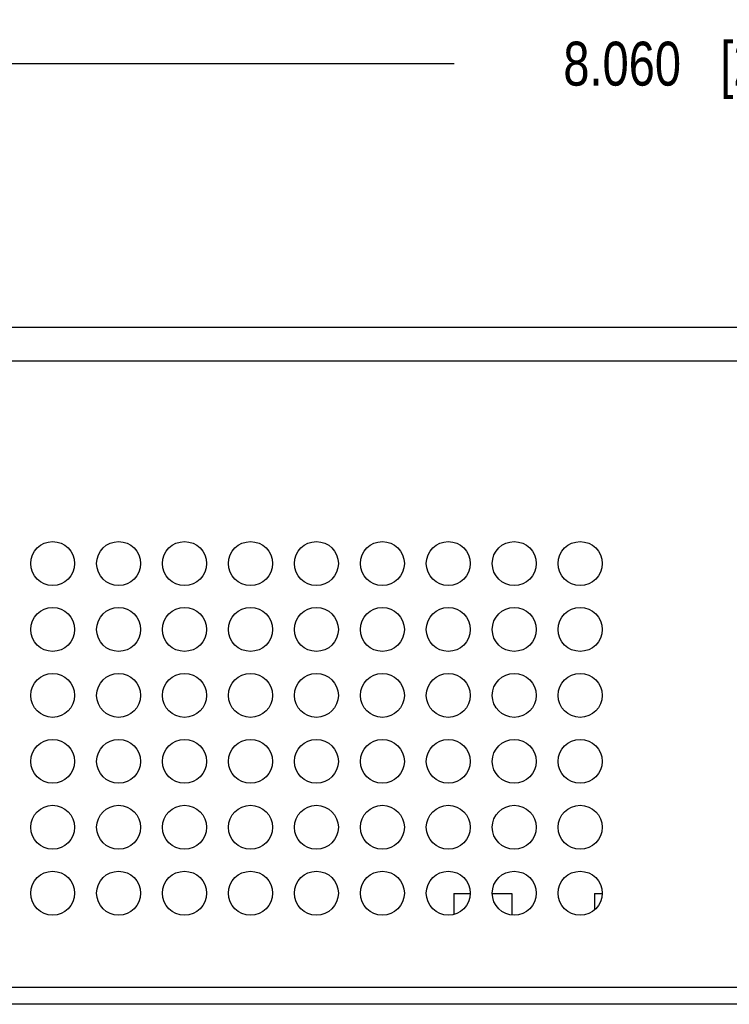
# Model space of a CAD drawing. Header units: inches. Extents: x 0 to 34, y 0 to 22.
# Tile 20 of 79: x 16.5 to 18.5, y 7.8 to 10.6. Entities that reach past the tile are written whole.
import ezdxf

# ---------------------------------------------------------------- set-up
doc = ezdxf.new("R2010")
doc.units = ezdxf.units.IN
doc.header["$LTSCALE"] = 1.87
doc.header["$MEASUREMENT"] = 0
doc.layers.get('0').update_dxf_attribs({"linetype": 'CONTINUOUS'})
doc.layers.add('DIMENSIONS', color=7, linetype='CONTINUOUS')
doc.styles.get("Standard").update_dxf_attribs({"font": 'txt', "width": 0.8})
doc.dimstyles.new('DIMSTYLE_1', dxfattribs={"dimtxt": 0.125, "dimasz": 0.18, "dimexe": 0.18, "dimexo": 0.0625, "dimgap": 0.09, "dimtad": 0, "dimtih": 1, "dimtoh": 1, "dimdec": 3, "dimzin": 4, "dimdsep": 46, "dimtxsty": 'STANDARD', "dimblk": '_FILLED', "dimblk1": '_FILLED', "dimblk2": '_FILLED', "dimcen": 0.09, "dimadec": 0, "dimazin": 0, "dimtp": 0.01, "dimtm": 0.01, "dimtfac": 1, "dimtdec": 3, "dimtofl": 0, "dimtmove": 0, "dimatfit": 3, "dimldrblk": '_FILLED', "dimfxl": 1, "dimtolj": 1, "dimtzin": 4, "dimarcsym": 0})

# ---------------------------------------------------------------- blocks, each defined once
blk = doc.blocks.new('_FILLED')
at = {"color": 0, "linetype": 'BYBLOCK'}
blk.add_solid([(0, 0), (-1, 0.174), (-1, -0.174)], dxfattribs=at)
blk = doc.blocks.new('*D3')
at = {"layer": 'DIMENSIONS', "color": 2, "linetype": 'CONTINUOUS'}
for p, q in [((14.4917, 9.6901), (14.4917, 10.6029)), ((22.5517, 9.6943), (22.5517, 10.6029)), ((14.4917, 10.4779), (17.7467, 10.4779)), ((22.5517, 10.4779), (19.2967, 10.4779))]:
    blk.add_line(p, q, dxfattribs=at)
at = {"layer": 'DIMENSIONS', "color": 2, "linetype": 'CONTINUOUS', "xscale": 0.18, "yscale": 0.18, "zscale": 0.18, "rotation": 180}
blk.add_blockref('_FILLED', (14.4917, 10.4779), dxfattribs=at)
at = {"layer": 'DIMENSIONS', "color": 2, "linetype": 'CONTINUOUS', "xscale": 0.18, "yscale": 0.18, "zscale": 0.18}
blk.add_blockref('_FILLED', (22.5517, 10.4779), dxfattribs=at)
at = {"layer": 'DIMENSIONS', "color": 2, "linetype": 'CONTINUOUS', "insert": (18.5217, 10.5404), "char_height": 0.125, "width": 1.425, "attachment_point": 2, "line_spacing_factor": 0.9}
blk.add_mtext('8.060{\\Ftxt.shx;\\W1.000000;\\H0.125000; }[204.72]', dxfattribs=at)

msp = doc.modelspace()

# ---------------------------------------------------------------- linework, layer by layer
at = {"color": 7, "linetype": 'CONTINUOUS'}
for p, q in [((22.5037, 9.7278), (14.9322, 9.7278)), ((17.7455, 8.1178), (17.7455, 8.0583)), ((17.7455, 8.1178), (17.7924, 8.1178)), ((17.855, 8.1178), (17.9109, 8.1178)), ((17.9109, 8.1178), (17.9109, 8.0567)), ((18.1455, 8.1178), (18.1674, 8.1178)), ((18.1455, 8.1178), (18.1455, 8.0713)), ((22.5037, 7.8028), (14.9322, 7.8028))]:
    msp.add_line(p, q, dxfattribs=at)
at = {"color": 9, "linetype": 'CONTINUOUS'}
for p, q in [((22.5037, 9.6318), (14.9322, 9.6318)), ((22.5037, 7.8508), (14.9322, 7.8508))]:
    msp.add_line(p, q, dxfattribs=at)
at = {"color": 7, "linetype": 'CONTINUOUS'}
for centre in [(16.6049, 9.0563), (16.7924, 9.0563), (16.9799, 9.0563), (17.1674, 9.0563), (17.3549, 9.0563), (17.5424, 9.0563), (17.7299, 9.0563), (17.9174, 9.0563), (18.1049, 9.0563), (16.6049, 8.8688), (16.7924, 8.8688), (16.9799, 8.8688), (17.1674, 8.8688), (17.3549, 8.8688), (17.5424, 8.8688), (17.7299, 8.8688), (17.9174, 8.8688), (18.1049, 8.8688), (16.6049, 8.6813), (16.7924, 8.6813), (16.9799, 8.6813), (17.1674, 8.6813), (17.3549, 8.6813), (17.5424, 8.6813), (17.7299, 8.6813), (17.9174, 8.6813), (18.1049, 8.6813), (16.6049, 8.4938), (16.7924, 8.4938), (16.9799, 8.4938), (17.1674, 8.4938), (17.3549, 8.4938), (17.5424, 8.4938), (17.7299, 8.4938), (17.9174, 8.4938), (18.1049, 8.4938), (16.6049, 8.3063), (16.7924, 8.3063), (16.9799, 8.3063), (17.1674, 8.3063), (17.3549, 8.3063), (17.5424, 8.3063), (17.7299, 8.3063), (17.9174, 8.3063), (18.1049, 8.3063), (16.6049, 8.1188), (16.7924, 8.1188), (16.9799, 8.1188), (17.1674, 8.1188), (17.3549, 8.1188), (17.5424, 8.1188), (17.7299, 8.1188), (17.9174, 8.1188), (18.1049, 8.1188)]:
    msp.add_circle(centre, 0.0625, dxfattribs=at)

# ---------------------------------------------------------------- dimensions: what is measured, and where the dimension line sits
at = {"layer": 'DIMENSIONS', "color": 2, "linetype": 'CONTINUOUS'}
dim = msp.add_linear_dim(base=(22.5517, 10.4779), p1=(14.4917, 9.6901), p2=(22.5517, 9.6943), dimstyle='DIMSTYLE_1', dxfattribs=at)
dim.commit()
dim.dimension.update_dxf_attribs({"geometry": '*D3', "text_midpoint": (18.3717, 10.4779), "dimtype": 160})

doc.saveas('drawing.dxf')
